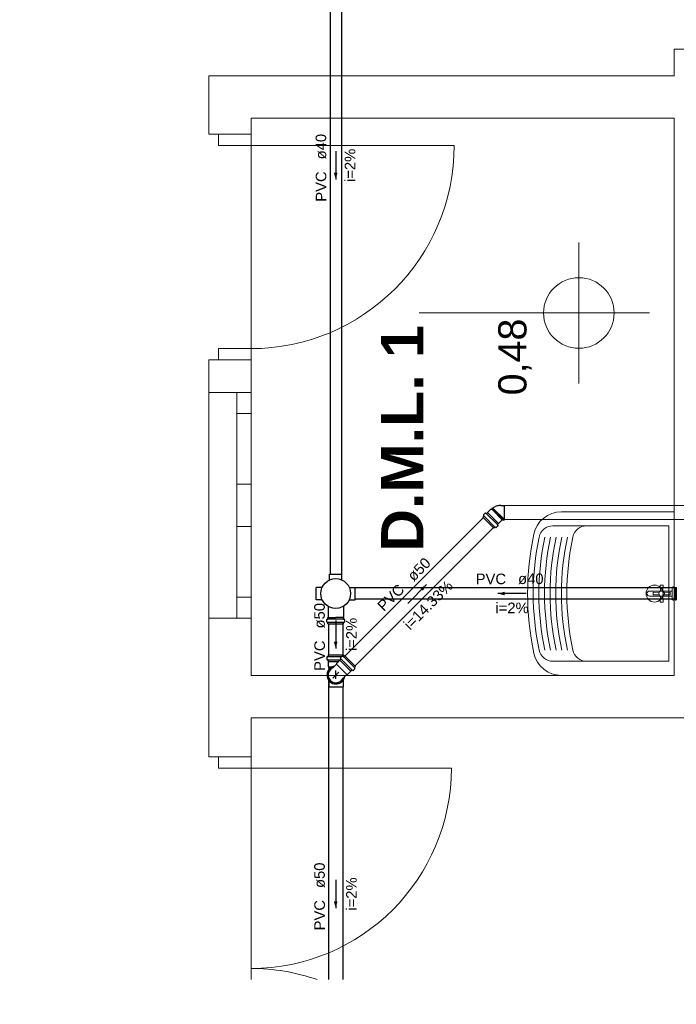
# Model space of a CAD drawing. Header units: millimetres. Extents: x -27714 to -5776, y 5810 to 9208.
# Tile 41 of 256: x -25595.53 to -25586.22, y 7023.66 to 7037.62. Entities that reach past the tile are written whole.
import ezdxf

# ---------------------------------------------------------------- set-up
doc = ezdxf.new("R2010")
doc.units = ezdxf.units.MM
for name, color, linetype, lineweight in [('CV-Condutos', 1, 'Continuous', 13), ('CV-Textos conduto', 7, 'Continuous', 25), ('TQ-Condutos', 3, 'Continuous', 30), ('TQ-Textos conduto', 7, 'Continuous', 25)]:
    doc.layers.add(name, color=color, linetype=linetype, lineweight=lineweight)
for name, color, linetype in [('CV-Sentido conduto', 9, 'Continuous'), ('HIDRO', 5, 'Continuous'), ('Simbolos', 5, 'Continuous'), ('Simbolos_int', 2, 'Continuous'), ('TEXTO', 7, 'Continuous'), ('TEXTO @ 100', 7, 'Continuous'), ('TEXTO @ 200', 7, 'Continuous'), ('TEXTO @ 25', 7, 'Continuous'), ('TQ-Sentido conduto', 9, 'Continuous')]:
    doc.layers.add(name, color=color, linetype=linetype)
doc.styles.add('Arial', font='arial.ttf')
doc.styles.add('ArialN', font='arialbd.ttf')

# ---------------------------------------------------------------- blocks, each defined once
blk = doc.blocks.new('SIMBOLO NOMENCLATURA')
at = {"linetype": 'Continuous'}
blk.add_circle((-30, 0), 30, dxfattribs=at)
blk = doc.blocks.new('*U147')
at = {"layer": 'TEXTO @ 100', "linetype": 'Continuous', "xscale": 20, "yscale": 20, "zscale": 20}
blk.add_blockref('SIMBOLO NOMENCLATURA', (-25314.228, 7009.918), dxfattribs=at)
at = {"layer": 'TEXTO @ 200', "linetype": 'Continuous', "xscale": 40, "yscale": 40, "zscale": 40}
blk.add_blockref('SIMBOLO NOMENCLATURA', (-25314.228, 7009.918), dxfattribs=at)
at = {"layer": 'TEXTO @ 25', "linetype": 'Continuous', "xscale": 5, "yscale": 5, "zscale": 5}
blk.add_blockref('SIMBOLO NOMENCLATURA', (-25314.228, 7009.918), dxfattribs=at)
blk = doc.blocks.new('*U151')
at = {"layer": 'TEXTO @ 100', "linetype": 'Continuous', "xscale": 20, "yscale": 20, "zscale": 20}
blk.add_blockref('SIMBOLO NOMENCLATURA', (-25312.564, 7079.25), dxfattribs=at)
at = {"layer": 'TEXTO @ 200', "linetype": 'Continuous', "xscale": 40, "yscale": 40, "zscale": 40}
blk.add_blockref('SIMBOLO NOMENCLATURA', (-25312.564, 7079.25), dxfattribs=at)
at = {"layer": 'TEXTO @ 25', "linetype": 'Continuous', "xscale": 5, "yscale": 5, "zscale": 5}
blk.add_blockref('SIMBOLO NOMENCLATURA', (-25312.564, 7079.25), dxfattribs=at)
blk = doc.blocks.new('*U155')
at = {"layer": 'TEXTO @ 200', "linetype": 'Continuous', "xscale": 40, "yscale": 40, "zscale": 40}
blk.add_blockref('SIMBOLO NOMENCLATURA', (-23654.527, 7584.979), dxfattribs=at)
blk = doc.blocks.new('*U159')
at = {"layer": 'TEXTO @ 200', "linetype": 'Continuous', "xscale": 40, "yscale": 40, "zscale": 40}
blk.add_blockref('SIMBOLO NOMENCLATURA', (-23783.068, 7189.489), dxfattribs=at)

msp = doc.modelspace()

# ---------------------------------------------------------------- hatches: boundary and pattern name
at = {"layer": 'CV-Sentido conduto', "linetype": 'Continuous'}
msp.add_hatch(color=256, dxfattribs=at).paths.add_polyline_path([(-25589.7608, 7029.6137), (-25589.8474, 7029.5637), (-25589.8108, 7029.5271)])
at = {"layer": 'TQ-Sentido conduto', "linetype": 'Continuous'}
for points in [[(-25591.0481, 7035.3565), (-25591.0223, 7035.4531), (-25591.074, 7035.4531)], [(-25588.7481, 7029.4864), (-25588.6515, 7029.4606), (-25588.6515, 7029.5123)], [(-25591.0481, 7028.7065), (-25591.0223, 7028.8031), (-25591.074, 7028.8031)], [(-25591.0481, 7025.0278), (-25591.0223, 7025.1244), (-25591.074, 7025.1244)]]:
    msp.add_hatch(color=256, dxfattribs=at).paths.add_polyline_path(points)

# ---------------------------------------------------------------- linework, layer by layer
at = {"color": 7, "linetype": 'Continuous', "lineweight": 0}
for p, q in [((-25586.2481, 7037.2038), (-25586.2481, 7037.0558)), ((-25585.6481, 7037.2038), (-25586.2481, 7037.2038)), ((-25585.6481, 7037.2038), (-25586.2481, 7037.2038)), ((-25592.8481, 7036.8264), (-25586.2481, 7036.8264)), ((-25592.2481, 7035.8381), (-25592.2481, 7036.2264)), ((-25592.2481, 7035.9981), (-25592.8481, 7035.9981)), ((-25592.2481, 7035.9981), (-25592.8481, 7035.9981)), ((-25592.7081, 7035.8381), (-25592.7081, 7035.9981)), ((-25589.3681, 7035.8381), (-25592.7081, 7035.8381)), ((-25587.6012, 7034.4635), (-25587.6012, 7032.4635)), ((-25586.6012, 7033.4635), (-25589.8654, 7033.4635)), ((-25592.7081, 7032.7981), (-25592.7081, 7032.9581)), ((-25592.7081, 7032.9581), (-25592.2481, 7032.9581)), ((-25592.2481, 7032.9581), (-25592.2481, 7028.3264)), ((-25592.8481, 7032.7981), (-25592.8481, 7032.6501)), ((-25592.2481, 7032.7981), (-25592.8481, 7032.7981)), ((-25592.2481, 7032.7981), (-25592.8481, 7032.7981)), ((-25592.2481, 7032.7981), (-25592.2481, 7032.6501)), ((-25592.2481, 7032.3369), (-25592.8481, 7032.3369)), ((-25592.2481, 7032.3369), (-25592.8481, 7032.3369)), ((-25592.4481, 7029.1369), (-25592.4481, 7032.3369)), ((-25592.2481, 7032.0369), (-25592.4481, 7032.0369)), ((-25592.4481, 7031.0369), (-25592.2481, 7031.0369)), ((-25592.2481, 7030.4369), (-25592.4481, 7030.4369)), ((-25592.4481, 7029.4369), (-25592.2481, 7029.4369)), ((-25592.2481, 7029.1369), (-25592.8481, 7029.1369)), ((-25592.2481, 7029.1369), (-25592.8481, 7029.1369)), ((-25592.2481, 7027.0123), (-25592.2481, 7027.7264)), ((-25592.8481, 7027.1723), (-25592.8481, 7027.3203)), ((-25592.2481, 7027.1723), (-25592.2481, 7027.3203)), ((-25592.2481, 7027.1723), (-25592.8481, 7027.1723)), ((-25592.2481, 7027.1723), (-25592.8481, 7027.1723)), ((-25592.7081, 7027.1723), (-25592.7081, 7027.0123)), ((-25592.7081, 7027.0123), (-25589.4081, 7027.0123))]:
    msp.add_line(p, q, dxfattribs=at)
at = {"color": 83, "linetype": 'Continuous', "lineweight": 0}
for p, q in [((-25562.6481, 7027.7264), (-25592.2481, 7027.7264)), ((-25592.2481, 7027.7264), (-25592.2481, 7024.0137))]:
    msp.add_line(p, q, dxfattribs=at)
at = {"color": 7, "linetype": 'Continuous', "lineweight": 0}
for points in [[(-25586.2481, 7037.2038), (-25586.2481, 7036.8264)], [(-25592.8481, 7036.8264), (-25592.8481, 7035.9981)], [(-25592.2481, 7036.2264), (-25586.2481, 7036.2264)], [(-25586.2481, 7036.2264), (-25586.2481, 7028.3264)], [(-25592.8481, 7032.7981), (-25592.8481, 7027.1723)], [(-25586.2481, 7028.3264), (-25592.2481, 7028.3264)], [(-25592.2481, 7027.7264), (-25562.6481, 7027.7264)]]:
    msp.add_lwpolyline(points, dxfattribs=at)
at = {"color": 83, "linetype": 'Continuous', "lineweight": 0}
msp.add_lwpolyline([(-25586.2481, 7036.2264), (-25592.2481, 7036.2264), (-25592.2481, 7028.3264), (-25586.2481, 7028.3264)], close=True, dxfattribs=at)
at = {"color": 7, "linetype": 'Continuous', "lineweight": 0}
msp.add_circle((-25587.6012, 7033.4635), 0.5, dxfattribs=at)
for centre, radius in [((-25592.2481, 7035.8381), 2.88), ((-25592.2481, 7027.0123), 2.84)]:
    msp.add_arc(centre, radius, 270, 0, dxfattribs=at)
msp.add_ellipse((-25592.2481, 7021.3323), major_axis=(0, -2.84), ratio=1, start_param=2.805854, end_param=3.141593, dxfattribs=at)
at = {"layer": 'CV-Condutos'}
for p, q in [((-25588.6572, 7030.735), (-25580.1189, 7030.735)), ((-25590.9165, 7028.5995), (-25588.9534, 7030.5626)), ((-25590.7751, 7028.4581), (-25588.812, 7030.4212)), ((-25588.6572, 7030.535), (-25580.1189, 7030.535))]:
    msp.add_line(p, q, dxfattribs=at)
at = {"layer": 'CV-Sentido conduto'}
msp.add_lwpolyline([(-25590.0269, 7029.3477), (-25589.7608, 7029.6137)], dxfattribs=at)
at = {"layer": 'HIDRO', "linetype": 'Continuous', "lineweight": 0}
for p, q in [((-25587.8481, 7030.6464), (-25586.2481, 7030.6464)), ((-25586.2481, 7030.6464), (-25586.2481, 7028.3264)), ((-25587.9681, 7030.4464), (-25586.3281, 7030.4464)), ((-25586.3281, 7030.4464), (-25586.3281, 7028.5264)), ((-25586.4481, 7029.6064), (-25586.4081, 7029.6064)), ((-25586.4441, 7029.5231), (-25586.4481, 7029.6064)), ((-25586.4081, 7029.6064), (-25586.4121, 7029.5231)), ((-25586.2801, 7029.5764), (-25586.2481, 7029.5864)), ((-25586.2801, 7029.3964), (-25586.2801, 7029.5764)), ((-25586.2801, 7029.5224), (-25586.6001, 7029.5224)), ((-25586.6001, 7029.4504), (-25586.2801, 7029.4504)), ((-25586.5481, 7029.5064), (-25586.4648, 7029.5024)), ((-25586.5481, 7029.4664), (-25586.5481, 7029.5064)), ((-25586.4648, 7029.4704), (-25586.5481, 7029.4664)), ((-25586.4481, 7029.3664), (-25586.4441, 7029.4498)), ((-25586.4121, 7029.4498), (-25586.4081, 7029.3664)), ((-25586.3915, 7029.5024), (-25586.3081, 7029.5064)), ((-25586.3081, 7029.4664), (-25586.3915, 7029.4704)), ((-25586.3081, 7029.5064), (-25586.3081, 7029.4664)), ((-25586.4081, 7029.3664), (-25586.4481, 7029.3664)), ((-25586.2481, 7029.3864), (-25586.2801, 7029.3964)), ((-25586.3281, 7028.5264), (-25587.9681, 7028.5264)), ((-25586.2481, 7028.3264), (-25587.8481, 7028.3264))]:
    msp.add_line(p, q, dxfattribs=at)
for centre, radius in [((-25586.5281, 7029.4864), 0.12), ((-25586.4281, 7029.4864), 0.04)]:
    msp.add_circle(centre, radius, dxfattribs=at)
for centre, radius, start, end in [((-25587.8481, 7030.2464), 0.4, 90, 167.98199), ((-25587.9681, 7030.2464), 0.2, 90, 167.98199), ((-25587.4909, 7030.2464), 0.2, 90, 167.98199), ((-25584.2781, 7029.4864), 4.05, 167.98199, 192.01802), ((-25584.3981, 7029.4864), 3.85, 167.98199, 192.01802), ((-25584.3181, 7029.4864), 3.85, 167.98199, 192.01802), ((-25584.2381, 7029.4864), 3.85, 167.98199, 192.01802), ((-25584.1581, 7029.4864), 3.85, 167.98199, 192.01802), ((-25584.0781, 7029.4864), 3.85, 167.98199, 192.01802), ((-25583.9981, 7029.4864), 3.85, 167.98199, 192.01802), ((-25583.9209, 7029.4864), 3.85, 167.98199, 192.01802), ((-25586.6001, 7029.4864), 0.036, 90, 270), ((-25587.8481, 7028.7264), 0.4, 192.01801, 270), ((-25587.9681, 7028.7264), 0.2, 192.01801, 270), ((-25587.4909, 7028.7264), 0.2, 192.01801, 270)]:
    msp.add_arc(centre, radius, start, end, dxfattribs=at)
at = {"layer": 'Simbolos'}
for p, q in [((-25588.8334, 7030.6931), (-25588.8251, 7030.7014)), ((-25588.8295, 7030.6885), (-25588.8334, 7030.6931)), ((-25588.8205, 7030.6975), (-25588.8251, 7030.7014)), ((-25588.707, 7030.7364), (-25588.6572, 7030.7364)), ((-25588.9601, 7030.5692), (-25588.9478, 7030.5815)), ((-25588.9601, 7030.5692), (-25588.8054, 7030.4145)), ((-25588.9533, 7030.597), (-25588.9471, 7030.5864)), ((-25588.9526, 7030.6018), (-25588.9279, 7030.6266)), ((-25588.9224, 7030.6269), (-25588.9144, 7030.6201)), ((-25588.909, 7030.6203), (-25588.8957, 7030.6336)), ((-25588.8957, 7030.6336), (-25588.8946, 7030.6336)), ((-25588.8946, 7030.6336), (-25588.8471, 7030.6811)), ((-25588.8471, 7030.6811), (-25588.8369, 7030.6811)), ((-25588.8369, 7030.6811), (-25588.8295, 7030.6885)), ((-25588.8054, 7030.4145), (-25588.793, 7030.4268)), ((-25588.7776, 7030.4213), (-25588.7882, 7030.4275)), ((-25588.7727, 7030.422), (-25588.748, 7030.4467)), ((-25588.7477, 7030.4521), (-25588.7545, 7030.4602)), ((-25588.7542, 7030.4656), (-25588.741, 7030.4789)), ((-25588.741, 7030.48), (-25588.6935, 7030.5275)), ((-25588.741, 7030.4789), (-25588.741, 7030.48)), ((-25588.6935, 7030.5275), (-25588.6935, 7030.5296)), ((-25588.6895, 7030.5336), (-25588.6572, 7030.5336)), ((-25591.1353, 7029.7616), (-25590.9609, 7029.7616)), ((-25591.1353, 7029.6826), (-25591.1353, 7029.7616)), ((-25590.9609, 7029.6826), (-25590.9609, 7029.7616)), ((-25591.3233, 7029.3992), (-25591.3233, 7029.5736)), ((-25591.2443, 7029.5736), (-25591.3233, 7029.5736)), ((-25590.8519, 7029.5736), (-25590.7729, 7029.5736)), ((-25590.7729, 7029.3992), (-25590.7729, 7029.5736)), ((-25586.2361, 7029.3982), (-25586.2361, 7029.5746)), ((-25586.2361, 7029.5746), (-25586.2237, 7029.5746)), ((-25591.2443, 7029.3992), (-25591.3233, 7029.3992)), ((-25591.1567, 7029.3053), (-25591.1567, 7029.1466)), ((-25590.9395, 7029.3053), (-25590.9395, 7029.1466)), ((-25590.8519, 7029.3992), (-25590.7729, 7029.3992)), ((-25586.2361, 7029.3982), (-25586.2237, 7029.3982)), ((-25591.1753, 7029.0836), (-25591.1753, 7029.1186)), ((-25591.1724, 7029.0797), (-25591.1605, 7029.0765)), ((-25591.1717, 7029.1226), (-25591.1612, 7029.1235)), ((-25591.1575, 7029.1455), (-25591.1567, 7029.1466)), ((-25591.1575, 7029.1275), (-25591.1575, 7029.1455)), ((-25591.1575, 7029.0552), (-25591.1575, 7029.0726)), ((-25591.1575, 7029.0552), (-25590.9387, 7029.0552)), ((-25590.9387, 7029.1455), (-25590.9395, 7029.1466)), ((-25590.9387, 7029.1275), (-25590.9387, 7029.1455)), ((-25590.9387, 7029.0552), (-25590.9387, 7029.0726)), ((-25590.9239, 7029.0797), (-25590.9358, 7029.0765)), ((-25590.9246, 7029.1226), (-25590.9351, 7029.1235)), ((-25590.9209, 7029.0836), (-25590.9209, 7029.1186)), ((-25591.154, 7028.6161), (-25590.9352, 7028.6161)), ((-25591.154, 7028.6161), (-25591.154, 7028.5987)), ((-25590.9566, 7028.5996), (-25590.9814, 7028.5748)), ((-25590.9518, 7028.6002), (-25590.9411, 7028.5941)), ((-25590.924, 7028.607), (-25590.9363, 7028.5947)), ((-25590.9352, 7028.6161), (-25590.9352, 7028.5987)), ((-25590.924, 7028.607), (-25590.7693, 7028.4523)), ((-25591.1718, 7028.5878), (-25591.1718, 7028.5527)), ((-25591.1689, 7028.5916), (-25591.157, 7028.5948)), ((-25591.1682, 7028.5487), (-25591.1577, 7028.5478)), ((-25591.154, 7028.5438), (-25591.154, 7028.5251)), ((-25591.154, 7028.5251), (-25591.1532, 7028.5243)), ((-25591.1532, 7028.5243), (-25591.1532, 7028.4571)), ((-25591.1532, 7028.4571), (-25591.146, 7028.4499)), ((-25591.0358, 7028.4838), (-25591.0873, 7028.4324)), ((-25590.9883, 7028.5416), (-25591.0358, 7028.494)), ((-25591.0358, 7028.494), (-25591.0358, 7028.4838)), ((-25590.9751, 7028.5559), (-25590.9883, 7028.5427)), ((-25590.9883, 7028.5427), (-25590.9883, 7028.5416)), ((-25590.9816, 7028.5694), (-25590.9749, 7028.5613)), ((-25591.146, 7028.4395), (-25591.152, 7028.439)), ((-25591.152, 7028.439), (-25591.152, 7028.4272)), ((-25591.146, 7028.4267), (-25591.152, 7028.4272)), ((-25591.146, 7028.4499), (-25591.146, 7028.4085)), ((-25590.8924, 7028.3404), (-25590.9439, 7028.289)), ((-25590.8823, 7028.3404), (-25590.8924, 7028.3404)), ((-25590.8347, 7028.388), (-25590.8823, 7028.3404)), ((-25590.8336, 7028.388), (-25590.8347, 7028.388)), ((-25590.8204, 7028.4012), (-25590.8336, 7028.388)), ((-25590.8069, 7028.3947), (-25590.815, 7028.4014)), ((-25590.7767, 7028.4197), (-25590.8015, 7028.3949)), ((-25590.7761, 7028.4245), (-25590.7822, 7028.4352)), ((-25590.7693, 7028.4523), (-25590.7816, 7028.44)), ((-25591.146, 7028.2549), (-25591.146, 7028.1641)), ((-25590.9432, 7028.2549), (-25590.9432, 7028.1641))]:
    msp.add_line(p, q, dxfattribs=at)
for points in [[(-25588.707, 7030.7364), (-25588.7206, 7030.7358), (-25588.734, 7030.7343), (-25588.7473, 7030.7317), (-25588.7605, 7030.7283), (-25588.7733, 7030.7239), (-25588.7858, 7030.7186), (-25588.7978, 7030.7124), (-25588.8094, 7030.7054), (-25588.8205, 7030.6975)], [(-25588.9526, 7030.6018), (-25588.953, 7030.6014), (-25588.9533, 7030.6009), (-25588.9536, 7030.6004), (-25588.9537, 7030.5998), (-25588.9538, 7030.5993), (-25588.9538, 7030.5987), (-25588.9537, 7030.5981), (-25588.9535, 7030.5975), (-25588.9533, 7030.597)], [(-25588.9478, 7030.5815), (-25588.9474, 7030.582), (-25588.9471, 7030.5825), (-25588.9468, 7030.583), (-25588.9467, 7030.5836), (-25588.9466, 7030.5841), (-25588.9466, 7030.5847), (-25588.9467, 7030.5853), (-25588.9469, 7030.5858), (-25588.9471, 7030.5864)], [(-25588.9225, 7030.6269), (-25588.923, 7030.6272), (-25588.9236, 7030.6275), (-25588.9242, 7030.6277), (-25588.9249, 7030.6278), (-25588.9255, 7030.6278), (-25588.9262, 7030.6276), (-25588.9268, 7030.6274), (-25588.9273, 7030.627), (-25588.9279, 7030.6266)], [(-25588.9144, 7030.6201), (-25588.9138, 7030.6197), (-25588.9132, 7030.6194), (-25588.9126, 7030.6193), (-25588.9119, 7030.6192), (-25588.9113, 7030.6192), (-25588.9106, 7030.6193), (-25588.91, 7030.6196), (-25588.9095, 7030.6199), (-25588.909, 7030.6203)], [(-25588.7882, 7030.4275), (-25588.7887, 7030.4277), (-25588.7893, 7030.4279), (-25588.7899, 7030.428), (-25588.7905, 7030.428), (-25588.791, 7030.4279), (-25588.7916, 7030.4278), (-25588.7921, 7030.4275), (-25588.7926, 7030.4272), (-25588.793, 7030.4268)], [(-25588.7776, 7030.4213), (-25588.777, 7030.4211), (-25588.7765, 7030.4209), (-25588.7759, 7030.4208), (-25588.7753, 7030.4208), (-25588.7748, 7030.4209), (-25588.7742, 7030.421), (-25588.7737, 7030.4213), (-25588.7732, 7030.4216), (-25588.7727, 7030.422)], [(-25588.7542, 7030.4656), (-25588.7547, 7030.4651), (-25588.755, 7030.4646), (-25588.7552, 7030.4639), (-25588.7554, 7030.4633), (-25588.7554, 7030.4626), (-25588.7553, 7030.462), (-25588.7551, 7030.4614), (-25588.7549, 7030.4608), (-25588.7545, 7030.4602)], [(-25588.748, 7030.4467), (-25588.7475, 7030.4472), (-25588.7472, 7030.4478), (-25588.747, 7030.4484), (-25588.7468, 7030.4491), (-25588.7468, 7030.4497), (-25588.7469, 7030.4504), (-25588.7471, 7030.451), (-25588.7473, 7030.4516), (-25588.7477, 7030.4521)], [(-25588.6895, 7030.5336), (-25588.6902, 7030.5335), (-25588.6909, 7030.5333), (-25588.6915, 7030.533), (-25588.6921, 7030.5326), (-25588.6926, 7030.5322), (-25588.693, 7030.5316), (-25588.6933, 7030.5309), (-25588.6934, 7030.5303), (-25588.6935, 7030.5296)], [(-25591.2443, 7029.5736), (-25591.2436, 7029.5737), (-25591.2429, 7029.5738), (-25591.2421, 7029.5741), (-25591.2415, 7029.5744), (-25591.2408, 7029.5748), (-25591.2402, 7029.5753), (-25591.2397, 7029.5758), (-25591.2393, 7029.5764), (-25591.2389, 7029.5771)], [(-25591.1388, 7029.6772), (-25591.1381, 7029.6776), (-25591.1375, 7029.678), (-25591.137, 7029.6785), (-25591.1365, 7029.6791), (-25591.1361, 7029.6798), (-25591.1358, 7029.6804), (-25591.1355, 7029.6812), (-25591.1354, 7029.6819), (-25591.1353, 7029.6826)], [(-25590.9609, 7029.6826), (-25590.9609, 7029.6819), (-25590.9608, 7029.6812), (-25590.9605, 7029.6804), (-25590.9602, 7029.6798), (-25590.9598, 7029.6791), (-25590.9593, 7029.6785), (-25590.9588, 7029.678), (-25590.9582, 7029.6776), (-25590.9575, 7029.6772)], [(-25590.8574, 7029.5771), (-25590.857, 7029.5764), (-25590.8566, 7029.5758), (-25590.856, 7029.5753), (-25590.8555, 7029.5748), (-25590.8548, 7029.5744), (-25590.8541, 7029.5741), (-25590.8534, 7029.5738), (-25590.8527, 7029.5737), (-25590.8519, 7029.5736)], [(-25586.2237, 7029.5746), (-25586.2232, 7029.5747), (-25586.2226, 7029.5748), (-25586.2221, 7029.575), (-25586.2215, 7029.5753), (-25586.2211, 7029.5757), (-25586.2207, 7029.5761), (-25586.2203, 7029.5765), (-25586.2201, 7029.5771), (-25586.2199, 7029.5776)], [(-25591.2389, 7029.3958), (-25591.2393, 7029.3965), (-25591.2397, 7029.3971), (-25591.2402, 7029.3976), (-25591.2408, 7029.3981), (-25591.2415, 7029.3985), (-25591.2421, 7029.3988), (-25591.2429, 7029.3991), (-25591.2436, 7029.3992), (-25591.2443, 7029.3992)], [(-25590.8519, 7029.3992), (-25590.8527, 7029.3992), (-25590.8534, 7029.3991), (-25590.8541, 7029.3988), (-25590.8548, 7029.3985), (-25590.8555, 7029.3981), (-25590.856, 7029.3976), (-25590.8566, 7029.3971), (-25590.857, 7029.3965), (-25590.8574, 7029.3958)], [(-25586.2199, 7029.3953), (-25586.2201, 7029.3958), (-25586.2203, 7029.3963), (-25586.2207, 7029.3968), (-25586.2211, 7029.3972), (-25586.2215, 7029.3976), (-25586.2221, 7029.3979), (-25586.2226, 7029.3981), (-25586.2232, 7029.3982), (-25586.2237, 7029.3982)], [(-25591.1717, 7029.1226), (-25591.1723, 7029.1225), (-25591.173, 7029.1223), (-25591.1735, 7029.1219), (-25591.1741, 7029.1215), (-25591.1745, 7029.1211), (-25591.1749, 7029.1205), (-25591.1751, 7029.1199), (-25591.1753, 7029.1193), (-25591.1753, 7029.1186)], [(-25591.1753, 7029.0836), (-25591.1753, 7029.083), (-25591.1752, 7029.0824), (-25591.175, 7029.0819), (-25591.1747, 7029.0814), (-25591.1743, 7029.0809), (-25591.1739, 7029.0805), (-25591.1734, 7029.0802), (-25591.1729, 7029.0799), (-25591.1724, 7029.0797)], [(-25591.1612, 7029.1235), (-25591.1605, 7029.1236), (-25591.1599, 7029.1239), (-25591.1593, 7029.1242), (-25591.1588, 7029.1246), (-25591.1584, 7029.1251), (-25591.158, 7029.1256), (-25591.1578, 7029.1262), (-25591.1576, 7029.1269), (-25591.1575, 7029.1275)], [(-25591.1575, 7029.0726), (-25591.1576, 7029.0732), (-25591.1577, 7029.0738), (-25591.1579, 7029.0743), (-25591.1582, 7029.0748), (-25591.1586, 7029.0753), (-25591.159, 7029.0757), (-25591.1594, 7029.076), (-25591.16, 7029.0763), (-25591.1605, 7029.0765)], [(-25590.9387, 7029.1275), (-25590.9387, 7029.1269), (-25590.9385, 7029.1262), (-25590.9383, 7029.1256), (-25590.9379, 7029.1251), (-25590.9375, 7029.1246), (-25590.9369, 7029.1242), (-25590.9364, 7029.1239), (-25590.9357, 7029.1236), (-25590.9351, 7029.1235)], [(-25590.9358, 7029.0765), (-25590.9363, 7029.0763), (-25590.9368, 7029.076), (-25590.9373, 7029.0757), (-25590.9377, 7029.0753), (-25590.9381, 7029.0748), (-25590.9384, 7029.0743), (-25590.9386, 7029.0738), (-25590.9387, 7029.0732), (-25590.9387, 7029.0726)], [(-25590.9209, 7029.1186), (-25590.921, 7029.1193), (-25590.9212, 7029.1199), (-25590.9214, 7029.1205), (-25590.9218, 7029.1211), (-25590.9222, 7029.1215), (-25590.9227, 7029.1219), (-25590.9233, 7029.1223), (-25590.9239, 7029.1225), (-25590.9246, 7029.1226)], [(-25590.9239, 7029.0797), (-25590.9234, 7029.0799), (-25590.9228, 7029.0802), (-25590.9224, 7029.0805), (-25590.922, 7029.0809), (-25590.9216, 7029.0814), (-25590.9213, 7029.0819), (-25590.9211, 7029.0824), (-25590.921, 7029.083), (-25590.9209, 7029.0836)], [(-25591.157, 7028.5948), (-25591.1564, 7028.595), (-25591.1559, 7028.5953), (-25591.1555, 7028.5956), (-25591.155, 7028.596), (-25591.1547, 7028.5965), (-25591.1544, 7028.597), (-25591.1542, 7028.5975), (-25591.1541, 7028.5981), (-25591.154, 7028.5987)], [(-25590.9518, 7028.6002), (-25590.9523, 7028.6005), (-25590.9529, 7028.6007), (-25590.9534, 7028.6007), (-25590.954, 7028.6008), (-25590.9546, 7028.6007), (-25590.9552, 7028.6005), (-25590.9557, 7028.6003), (-25590.9562, 7028.6), (-25590.9566, 7028.5996)], [(-25590.9352, 7028.5987), (-25590.9352, 7028.5984), (-25590.9352, 7028.5982), (-25590.9351, 7028.5979), (-25590.9351, 7028.5977), (-25590.935, 7028.5974), (-25590.9349, 7028.5972), (-25590.9348, 7028.5969), (-25590.9347, 7028.5967), (-25590.9346, 7028.5965)], [(-25591.1689, 7028.5916), (-25591.1694, 7028.5914), (-25591.1699, 7028.5912), (-25591.1704, 7028.5908), (-25591.1708, 7028.5904), (-25591.1712, 7028.59), (-25591.1714, 7028.5895), (-25591.1717, 7028.5889), (-25591.1718, 7028.5883), (-25591.1718, 7028.5878)], [(-25591.1718, 7028.5527), (-25591.1718, 7028.5521), (-25591.1716, 7028.5514), (-25591.1713, 7028.5508), (-25591.171, 7028.5503), (-25591.1705, 7028.5498), (-25591.17, 7028.5494), (-25591.1694, 7028.5491), (-25591.1688, 7028.5488), (-25591.1682, 7028.5487)], [(-25591.154, 7028.5438), (-25591.1541, 7028.5445), (-25591.1542, 7028.5451), (-25591.1545, 7028.5457), (-25591.1549, 7028.5463), (-25591.1553, 7028.5467), (-25591.1558, 7028.5471), (-25591.1564, 7028.5475), (-25591.157, 7028.5477), (-25591.1577, 7028.5478)], [(-25590.9814, 7028.5748), (-25590.9818, 7028.5743), (-25590.9821, 7028.5737), (-25590.9824, 7028.5731), (-25590.9825, 7028.5725), (-25590.9825, 7028.5718), (-25590.9825, 7028.5712), (-25590.9823, 7028.5705), (-25590.982, 7028.5699), (-25590.9816, 7028.5694)], [(-25590.9751, 7028.5559), (-25590.9746, 7028.5564), (-25590.9743, 7028.557), (-25590.9741, 7028.5576), (-25590.9739, 7028.5583), (-25590.9739, 7028.5589), (-25590.974, 7028.5596), (-25590.9742, 7028.5602), (-25590.9745, 7028.5608), (-25590.9748, 7028.5613)], [(-25590.9411, 7028.5941), (-25590.9406, 7028.5938), (-25590.9401, 7028.5937), (-25590.9395, 7028.5936), (-25590.9389, 7028.5936), (-25590.9383, 7028.5936), (-25590.9378, 7028.5938), (-25590.9372, 7028.594), (-25590.9368, 7028.5944), (-25590.9363, 7028.5947)], [(-25591.0873, 7028.4324), (-25591.1014, 7028.4252), (-25591.1143, 7028.416), (-25591.1257, 7028.4051), (-25591.1355, 7028.3926), (-25591.1433, 7028.3788), (-25591.1491, 7028.3641), (-25591.1527, 7028.3487), (-25591.154, 7028.3329), (-25591.153, 7028.3171), (-25591.1498, 7028.3016), (-25591.1444, 7028.2867), (-25591.1368, 7028.2728), (-25591.1274, 7028.2601), (-25591.1162, 7028.2489), (-25591.1035, 7028.2394), (-25591.0896, 7028.2319), (-25591.0747, 7028.2265), (-25591.0592, 7028.2232), (-25591.0434, 7028.2222), (-25591.0276, 7028.2236), (-25591.0122, 7028.2272), (-25590.9974, 7028.2329), (-25590.9837, 7028.2408), (-25590.9712, 7028.2505), (-25590.9603, 7028.262), (-25590.9511, 7028.2749), (-25590.9439, 7028.289)], [(-25590.815, 7028.4015), (-25590.8155, 7028.4018), (-25590.8161, 7028.4021), (-25590.8167, 7028.4023), (-25590.8174, 7028.4024), (-25590.818, 7028.4024), (-25590.8187, 7028.4022), (-25590.8193, 7028.402), (-25590.8199, 7028.4017), (-25590.8204, 7028.4012)], [(-25590.8069, 7028.3947), (-25590.8064, 7028.3943), (-25590.8058, 7028.394), (-25590.8052, 7028.3938), (-25590.8045, 7028.3937), (-25590.8038, 7028.3938), (-25590.8032, 7028.3939), (-25590.8026, 7028.3941), (-25590.802, 7028.3945), (-25590.8015, 7028.3949)], [(-25590.7816, 7028.44), (-25590.782, 7028.4396), (-25590.7823, 7028.4391), (-25590.7825, 7028.4385), (-25590.7827, 7028.438), (-25590.7827, 7028.4374), (-25590.7827, 7028.4368), (-25590.7826, 7028.4362), (-25590.7825, 7028.4357), (-25590.7822, 7028.4352)], [(-25590.7767, 7028.4197), (-25590.7763, 7028.4201), (-25590.776, 7028.4206), (-25590.7758, 7028.4212), (-25590.7756, 7028.4217), (-25590.7756, 7028.4223), (-25590.7756, 7028.4229), (-25590.7757, 7028.4234), (-25590.7758, 7028.424), (-25590.7761, 7028.4245)]]:
    msp.add_lwpolyline(points, dxfattribs=at)
msp.add_circle((-25591.0481, 7029.4864), 0.2112, dxfattribs=at)
at = {"layer": 'Simbolos_int'}
for p, q in [((-25588.8205, 7030.6975), (-25588.6572, 7030.5342)), ((-25588.6572, 7030.5336), (-25588.6572, 7030.7364)), ((-25588.9456, 7030.5837), (-25588.7909, 7030.429)), ((-25588.9116, 7030.6177), (-25588.7568, 7030.463)), ((-25588.8957, 7030.6336), (-25588.741, 7030.4789)), ((-25588.8369, 7030.6811), (-25588.6894, 7030.5336)), ((-25588.8295, 7030.6885), (-25588.6747, 7030.5336)), ((-25586.2207, 7029.5746), (-25586.2207, 7029.3982)), ((-25590.9387, 7029.1238), (-25591.1575, 7029.1238)), ((-25590.9387, 7029.0757), (-25591.1575, 7029.0757)), ((-25591.1567, 7029.1466), (-25591.0481, 7029.1466)), ((-25590.9395, 7029.1466), (-25591.0481, 7029.1466)), ((-25591.154, 7028.5956), (-25590.9606, 7028.5956)), ((-25590.9437, 7028.5956), (-25590.9352, 7028.5956)), ((-25591.154, 7028.5475), (-25590.9835, 7028.5475)), ((-25591.1532, 7028.5243), (-25591.0056, 7028.5243)), ((-25590.8924, 7028.3404), (-25591.0358, 7028.4838)), ((-25590.8336, 7028.388), (-25590.9883, 7028.5427)), ((-25590.9725, 7028.5585), (-25590.8178, 7028.4038)), ((-25590.9385, 7028.5926), (-25590.7837, 7028.4378)), ((-25591.146, 7028.4499), (-25591.0916, 7028.4499)), ((-25591.0897, 7028.2849), (-25591.0039, 7028.3707)), ((-25591.0446, 7028.2774), (-25591.0446, 7028.3942)), ((-25591.146, 7028.1641), (-25590.9432, 7028.1641))]:
    msp.add_line(p, q, dxfattribs=at)
msp.add_lwpolyline([(-25591.062, 7028.4576), (-25591.0824, 7028.4531), (-25591.1018, 7028.4453), (-25591.1196, 7028.4344), (-25591.1354, 7028.4207), (-25591.1488, 7028.4047), (-25591.1593, 7028.3867), (-25591.1668, 7028.3672), (-25591.1709, 7028.3467), (-25591.1717, 7028.3258), (-25591.169, 7028.3051), (-25591.163, 7028.2851), (-25591.1538, 7028.2664), (-25591.1416, 7028.2494), (-25591.1269, 7028.2346), (-25591.1099, 7028.2225), (-25591.0912, 7028.2133), (-25591.0712, 7028.2072), (-25591.0504, 7028.2046), (-25591.0296, 7028.2053), (-25591.0091, 7028.2095), (-25590.9896, 7028.217), (-25590.9716, 7028.2275), (-25590.9555, 7028.2409), (-25590.9419, 7028.2567), (-25590.931, 7028.2745), (-25590.9232, 7028.2939), (-25590.9186, 7028.3142)], dxfattribs=at)
at = {"layer": 'TQ-Condutos'}
for p, q in [((-25591.1281, 7041.4704), (-25591.1281, 7029.7616)), ((-25590.9681, 7041.4704), (-25590.9681, 7029.7616)), ((-25586.2361, 7029.5664), (-25590.7729, 7029.5664)), ((-25586.2361, 7029.4064), (-25590.7729, 7029.4064)), ((-25591.1481, 7029.0552), (-25591.1481, 7028.6161)), ((-25590.9481, 7029.0552), (-25590.9481, 7028.6161)), ((-25591.1481, 7028.2577), (-25591.1481, 7024.0137)), ((-25590.9481, 7028.1641), (-25590.9481, 7024.0137))]:
    msp.add_line(p, q, dxfattribs=at)
at = {"layer": 'TQ-Sentido conduto'}
for points in [[(-25591.0481, 7035.7564), (-25591.0481, 7035.3565)], [(-25588.3482, 7029.4864), (-25588.7481, 7029.4864)], [(-25591.0481, 7029.1064), (-25591.0481, 7028.7065)], [(-25591.0481, 7025.4267), (-25591.0481, 7025.0278)]]:
    msp.add_lwpolyline(points, dxfattribs=at)

# ---------------------------------------------------------------- block references
at = {"layer": 'TEXTO'}
for name in ['*U155', '*U159', '*U151', '*U147']:
    msp.add_blockref(name, (0, 0), dxfattribs=at)

# ---------------------------------------------------------------- texts
at = {"color": 7, "lineweight": 0, "rotation": 90.00021}
for s, insert, char_height, width, attachment_point, style in [('0,48', (-25588.2692, 7033.3835), 0.4, 4.32, 9, 'Arial'), ('D.M.L. 1', (-25590.404, 7033.2925), 0.6, 6.42622, 3, 'ArialN')]:
    msp.add_mtext(s, dxfattribs=dict(at, insert=insert, char_height=char_height, width=width, attachment_point=attachment_point, style=style))
at = {"layer": 'CV-Textos conduto', "char_height": 0.15, "rotation": 45.00011, "line_spacing_factor": 0.6, "style": 'Arial'}
for s, insert, width, attachment_point in [('ø50', (-25589.9402, 7029.6472), 0.722104, 7), ('PVC', (-25590.0604, 7029.527), 0.862043, 9), ('i=14.33%', (-25589.6821, 7029.2689), 1.758841, 8)]:
    msp.add_mtext(s, dxfattribs=dict(at, insert=insert, width=width, attachment_point=attachment_point))
at = {"layer": 'TQ-Textos conduto', "char_height": 0.15, "rotation": 90.00021, "line_spacing_factor": 0.6, "style": 'Arial'}
for s, insert, width, attachment_point in [('ø40', (-25591.1786, 7035.6414), 0.722104, 7), ('i=2%', (-25590.7686, 7035.5564), 0.943445, 8), ('PVC', (-25591.1786, 7035.4714), 0.862043, 9), ('ø50', (-25591.1986, 7028.9914), 0.722104, 7), ('i=2%', (-25590.7486, 7028.9064), 0.943445, 8), ('PVC', (-25591.1986, 7028.8214), 0.862043, 9), ('ø50', (-25591.1986, 7025.3122), 0.722104, 7), ('i=2%', (-25590.7486, 7025.2272), 0.943445, 8), ('PVC', (-25591.1986, 7025.1422), 0.862043, 9)]:
    msp.add_mtext(s, dxfattribs=dict(at, insert=insert, width=width, attachment_point=attachment_point))
at = {"layer": 'TQ-Textos conduto', "char_height": 0.15, "line_spacing_factor": 0.6, "style": 'Arial'}
for s, insert, width, attachment_point in [('PVC', (-25588.6331, 7029.6169), 0.862043, 9), ('ø40', (-25588.4631, 7029.6169), 0.722104, 7), ('i=2%', (-25588.5481, 7029.2069), 0.943445, 8)]:
    msp.add_mtext(s, dxfattribs=dict(at, insert=insert, width=width, attachment_point=attachment_point))

doc.saveas('drawing.dxf')
